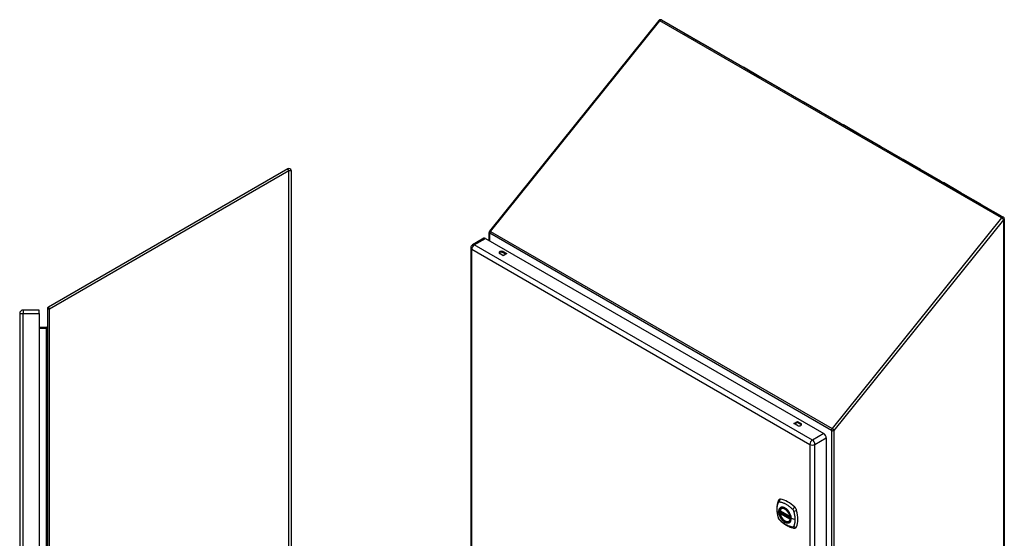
# Model space of a CAD drawing. Header units: inches. Extents: x 16 to 140, y 11 to 93.
# Tile 7 of 7: x 100 to 140, y 55 to 76. Entities that reach past the tile are written whole.
import ezdxf

# ---------------------------------------------------------------- set-up
doc = ezdxf.new("R2010")
doc.units = ezdxf.units.IN
doc.header["$MEASUREMENT"] = 0
doc.layers.add('Visible Edges(ANSI)', color=7, linetype='Continuous', lineweight=25)
doc.layers.add('Visible Tangent Edges(ANSI)', color=7, linetype='Continuous', lineweight=25)

msp = doc.modelspace()

# ---------------------------------------------------------------- linework, layer by layer
at = {"layer": 'Visible Edges(ANSI)'}
for p, q in [((126.153, 76.441), (119.201, 67.793)), ((126.261, 76.461), (140.284, 68.365)), ((126.343, 76.411), (127.057, 75.999)), ((127.057, 75.999), (126.343, 76.411)), ((126.343, 76.411), (126.343, 76.411)), ((127.877, 75.525), (127.163, 75.937)), ((127.163, 75.937), (127.877, 75.525)), ((127.163, 75.937), (127.163, 75.937)), ((127.983, 75.464), (128.697, 75.052)), ((128.697, 75.052), (127.983, 75.464)), ((127.983, 75.464), (127.983, 75.464)), ((128.803, 74.991), (129.517, 74.578)), ((129.517, 74.578), (128.803, 74.991)), ((128.803, 74.991), (128.803, 74.99)), ((129.623, 74.517), (130.337, 74.105)), ((130.337, 74.105), (129.623, 74.517)), ((129.623, 74.517), (129.623, 74.517)), ((130.443, 74.044), (131.157, 73.631)), ((131.157, 73.631), (130.443, 74.044)), ((130.443, 74.044), (130.443, 74.044)), ((131.263, 73.57), (131.977, 73.158)), ((131.977, 73.158), (131.263, 73.57)), ((131.263, 73.57), (131.263, 73.57)), ((132.083, 73.097), (132.797, 72.684)), ((132.797, 72.684), (132.083, 73.097)), ((132.083, 73.097), (132.083, 73.097)), ((132.903, 72.623), (133.617, 72.211)), ((133.617, 72.211), (132.903, 72.623)), ((132.903, 72.623), (132.903, 72.623)), ((134.437, 71.738), (133.723, 72.15)), ((133.724, 72.15), (133.723, 72.15)), ((133.724, 72.15), (134.437, 71.738)), ((135.257, 71.264), (134.543, 71.676)), ((134.544, 71.676), (135.257, 71.264)), ((134.544, 71.676), (134.544, 71.676)), ((135.364, 71.203), (136.078, 70.791)), ((136.077, 70.791), (135.364, 71.203)), ((135.364, 71.203), (135.364, 71.203)), ((136.184, 70.729), (136.898, 70.317)), ((136.898, 70.317), (136.184, 70.729)), ((136.184, 70.729), (136.184, 70.729)), ((110.927, 70.352), (101.095, 64.675)), ((111.053, 70.279), (111.053, 34.735)), ((137.004, 70.256), (137.718, 69.844)), ((137.718, 69.844), (137.004, 70.256)), ((137.004, 70.256), (137.004, 70.256)), ((137.824, 69.782), (138.538, 69.37)), ((138.538, 69.37), (137.824, 69.782)), ((137.824, 69.782), (137.824, 69.782)), ((138.644, 69.309), (139.358, 68.897)), ((139.358, 68.897), (138.644, 69.309)), ((138.644, 69.309), (138.644, 69.309)), ((139.464, 68.835), (140.178, 68.423)), ((140.178, 68.423), (139.464, 68.835)), ((139.464, 68.835), (139.464, 68.835)), ((140.326, 68.292), (140.326, 39.271)), ((118.964, 67.497), (118.502, 67.23)), ((119.037, 67.49), (132.915, 59.478)), ((119.183, 67.406), (119.183, 67.74)), ((118.429, 67.104), (118.429, 43.008)), ((119.765, 66.783), (119.622, 66.866)), ((119.765, 66.948), (119.909, 66.866)), ((119.871, 66.844), (119.765, 66.905)), ((119.909, 66.866), (119.765, 66.783)), ((99.918, 64.406), (99.918, 34.895)), ((100.718, 64.552), (100.064, 64.552)), ((100.718, 64.406), (100.718, 64.552)), ((100.718, 64.406), (100.718, 34.895)), ((101.053, 64.602), (101.053, 34.735)), ((101.022, 63.838), (100.718, 63.838)), ((131.689, 59.898), (131.833, 59.981)), ((131.833, 59.815), (131.689, 59.898)), ((131.833, 59.938), (131.727, 59.877)), ((131.833, 59.981), (131.976, 59.898)), ((131.833, 59.981), (131.833, 59.938)), ((131.976, 59.855), (131.833, 59.938)), ((133.018, 59.299), (133.018, 35.203)), ((131.124, 56.307), (131.538, 56.068)), ((131.124, 56.212), (131.137, 56.22)), ((131.143, 56.231), (131.143, 56.234)), ((131.149, 56.246), (131.189, 56.269)), ((131.18, 56.411), (131.19, 56.417)), ((131.493, 55.869), (131.503, 55.875))]:
    msp.add_line(p, q, dxfattribs=at)
at = {"layer": 'Visible Edges(ANSI)', "flags": 128}
for points in [[(131.046, 56.721), (131.039, 56.699), (131.032, 56.68), (131.027, 56.661), (131.022, 56.642), (131.018, 56.624), (131.014, 56.604), (131.006, 56.564), (131.001, 56.524), (130.997, 56.482), (130.994, 56.44), (130.994, 56.397), (130.994, 56.353), (130.997, 56.309), (131.001, 56.265), (131.006, 56.22), (131.013, 56.175), (131.021, 56.129), (131.031, 56.083), (131.037, 56.06), (131.039, 56.049), (131.043, 56.035)], [(131.084, 56.777), (131.071, 56.763), (131.061, 56.749), (131.053, 56.735), (131.046, 56.721)], [(131.118, 56.32), (131.122, 56.335), (131.127, 56.349), (131.134, 56.362), (131.141, 56.374), (131.149, 56.385), (131.159, 56.395), (131.169, 56.404), (131.18, 56.411)], [(131.493, 55.869), (131.481, 55.863), (131.469, 55.859), (131.457, 55.856), (131.443, 55.854), (131.43, 55.853), (131.416, 55.854), (131.402, 55.856), (131.387, 55.86), (131.373, 55.864), (131.358, 55.87), (131.343, 55.877), (131.329, 55.885), (131.314, 55.894), (131.299, 55.904), (131.285, 55.916), (131.271, 55.928), (131.257, 55.941), (131.244, 55.955), (131.231, 55.969), (131.218, 55.985), (131.206, 56.001), (131.194, 56.017), (131.183, 56.034), (131.173, 56.052), (131.163, 56.07), (131.154, 56.088), (131.146, 56.107), (131.139, 56.125), (131.132, 56.144), (131.127, 56.162), (131.122, 56.181), (131.118, 56.199)], [(131.137, 56.22), (131.14, 56.222), (131.142, 56.225), (131.143, 56.228), (131.143, 56.231)], [(131.433, 56.331), (131.451, 56.309), (131.469, 56.285), (131.486, 56.261), (131.501, 56.235), (131.516, 56.209), (131.529, 56.182), (131.54, 56.155), (131.55, 56.128)], [(131.043, 56.035), (131.048, 56.021), (131.053, 56.008), (131.059, 55.996), (131.065, 55.983), (131.072, 55.971), (131.08, 55.96), (131.089, 55.949), (131.099, 55.939)], [(131.099, 55.939), (131.109, 55.929), (131.118, 55.919), (131.135, 55.903), (131.169, 55.872), (131.205, 55.842), (131.24, 55.814), (131.277, 55.787), (131.313, 55.761), (131.35, 55.737), (131.387, 55.715), (131.425, 55.694), (131.463, 55.675), (131.501, 55.657), (131.539, 55.642), (131.577, 55.628), (131.615, 55.616), (131.654, 55.607), (131.673, 55.602), (131.683, 55.6), (131.694, 55.599)], [(131.694, 55.599), (131.71, 55.597), (131.726, 55.597), (131.744, 55.599), (131.762, 55.603)]]:
    msp.add_lwpolyline(points, dxfattribs=at)
at = {"layer": 'Visible Edges(ANSI)'}
for centre, radius, start, end in [((126.219, 76.389), 0.084, 60, 141.206), ((110.969, 70.279), 0.084, 0, 120), ((140.242, 68.292), 0.084, 0, 60), ((119.267, 67.74), 0.084, 141.206, 180), ((118.575, 67.104), 0.146, 120, 180), ((101.137, 64.602), 0.084, 120, 180), ((100.064, 64.406), 0.146, 90, 180), ((101.022, 63.869), 0.031, 270, 0), ((131.13, 56.317), 0.0118, 166.5554, 240), ((131.13, 56.202), 0.0118, 120, 190.611), ((131.154, 56.235), 0.0118, 120, 187.8283), ((131.543, 56.078), 0.0118, 240, 282.6344)]:
    msp.add_arc(centre, radius, start, end, dxfattribs=at)
for centre, major_axis, start_param, end_param in [((126.313, 76.334), (0.042, 0.0727), 0.260445, 0.261799), ((126.313, 76.334), (0.042, 0.0727), 0.261799, 0.263154), ((127.027, 75.922), (0.042, 0.0727), 0.260445, 0.261799), ((127.027, 75.922), (0.042, 0.0727), 0.261799, 0.263153), ((127.133, 75.861), (0.042, 0.0727), 0.261799, 0.263154), ((127.133, 75.861), (0.042, 0.0727), 0.260445, 0.261799), ((127.847, 75.449), (0.042, 0.0727), 0.260445, 0.261799), ((127.847, 75.449), (0.042, 0.0727), 0.261799, 0.263153), ((127.953, 75.387), (0.042, 0.0727), 0.260445, 0.261799), ((127.953, 75.387), (0.042, 0.0727), 0.261799, 0.263154), ((128.667, 74.975), (0.042, 0.0727), 0.260445, 0.261799), ((128.667, 74.975), (0.042, 0.0727), 0.261799, 0.263153), ((128.773, 74.914), (0.042, 0.0727), 0.260445, 0.261799), ((128.773, 74.914), (0.042, 0.0727), 0.261799, 0.263154), ((129.487, 74.502), (0.042, 0.0727), 0.260445, 0.261799), ((129.487, 74.502), (0.042, 0.0727), 0.261799, 0.263154), ((129.593, 74.441), (0.042, 0.0727), 0.260445, 0.261799), ((129.593, 74.441), (0.042, 0.0727), 0.261799, 0.263154), ((130.307, 74.028), (0.042, 0.0727), 0.260445, 0.261799), ((130.307, 74.028), (0.042, 0.0727), 0.261799, 0.263154), ((130.413, 73.967), (0.042, 0.0727), 0.260445, 0.261799), ((130.413, 73.967), (0.042, 0.0727), 0.261799, 0.263154), ((131.127, 73.555), (0.042, 0.0727), 0.260445, 0.261799), ((131.127, 73.555), (0.042, 0.0727), 0.261799, 0.263154), ((131.233, 73.494), (0.042, 0.0727), 0.260445, 0.261799), ((131.233, 73.494), (0.042, 0.0727), 0.261799, 0.263154), ((131.947, 73.081), (0.042, 0.0727), 0.260445, 0.261799), ((131.947, 73.081), (0.042, 0.0727), 0.261799, 0.263154), ((132.054, 73.02), (0.042, 0.0727), 0.260445, 0.261799), ((132.054, 73.02), (0.042, 0.0727), 0.261799, 0.263154), ((132.767, 72.608), (0.042, 0.0727), 0.260445, 0.261799), ((132.767, 72.608), (0.042, 0.0727), 0.261799, 0.263154), ((132.874, 72.547), (0.042, 0.0727), 0.260445, 0.261799), ((132.874, 72.547), (0.042, 0.0727), 0.261799, 0.263154), ((133.588, 72.134), (0.042, 0.0727), 0.260445, 0.261799), ((133.588, 72.134), (0.042, 0.0727), 0.261799, 0.263154), ((133.694, 72.073), (0.042, 0.0727), 0.260445, 0.261799), ((133.694, 72.073), (0.042, 0.0727), 0.261799, 0.263154), ((134.408, 71.661), (0.042, 0.0727), 0.260445, 0.261799), ((134.408, 71.661), (0.042, 0.0727), 0.261799, 0.263154), ((134.514, 71.6), (0.042, 0.0727), 0.261799, 0.263154), ((134.514, 71.6), (0.042, 0.0727), 0.260445, 0.261799), ((135.228, 71.188), (0.042, 0.0727), 0.260445, 0.261799), ((135.228, 71.188), (0.042, 0.0727), 0.261799, 0.263154), ((135.334, 71.126), (0.042, 0.0727), 0.260445, 0.261799), ((135.334, 71.126), (0.042, 0.0727), 0.261799, 0.263154), ((136.048, 70.714), (0.042, 0.0727), 0.261799, 0.263154), ((136.048, 70.714), (0.042, 0.0727), 0.260445, 0.261799), ((136.154, 70.653), (0.042, 0.0727), 0.260445, 0.261799), ((136.154, 70.653), (0.042, 0.0727), 0.261799, 0.263154), ((136.868, 70.241), (0.042, 0.0727), 0.260445, 0.261799), ((136.868, 70.241), (0.042, 0.0727), 0.261799, 0.263154), ((136.974, 70.179), (0.042, 0.0727), 0.260445, 0.261799), ((136.974, 70.179), (0.042, 0.0727), 0.261799, 0.263154), ((137.688, 69.767), (0.042, 0.0727), 0.260445, 0.261799), ((137.688, 69.767), (0.042, 0.0727), 0.261799, 0.263153), ((137.794, 69.706), (0.042, 0.0727), 0.260445, 0.261799), ((137.794, 69.706), (0.042, 0.0727), 0.261799, 0.263154), ((138.508, 69.294), (0.042, 0.0727), 0.260445, 0.261799), ((138.508, 69.294), (0.042, 0.0727), 0.261799, 0.263153), ((138.614, 69.232), (0.042, 0.0727), 0.260445, 0.261799), ((138.614, 69.232), (0.042, 0.0727), 0.261799, 0.263154), ((139.328, 68.82), (0.042, 0.0727), 0.260445, 0.261799), ((139.328, 68.82), (0.042, 0.0727), 0.261799, 0.263153), ((139.434, 68.759), (0.042, 0.0727), 0.260445, 0.261799), ((139.434, 68.759), (0.042, 0.0727), 0.261799, 0.263154), ((140.148, 68.347), (0.042, 0.0727), 0.260445, 0.261799), ((140.148, 68.347), (0.042, 0.0727), 0.261799, 0.263153), ((119.037, 67.371), (-0.073, 0.126), 5.497787, 6.283185), ((119.693, 66.907), (-0.101, 0), 3.926991, 7.068583), ((119.693, 66.864), (-0.101, 0), 3.926991, 5.905007), ((131.905, 59.857), (0.102, 0), 3.926991, 7.068583), ((131.905, 59.813), (0.102, 0), 0.378178, 0.785398), ((132.915, 59.359), (0.073, -0.126), 0.785398, 2.356194), ((131.183, 56.631), (-0.089, 0.153), 5.825423, 6.408181), ((131.434, 55.634), (-0.64, 1.108), 5.170151, 5.825423), ((131.329, 56.136), (0.157, -0.273), 2.363977, 7.060801), ((131.685, 56.341), (0.089, -0.153), 1.113034, 2.028558), ((130.947, 56.478), (-0.64, 1.108), 3.599355, 4.254627), ((131.685, 55.762), (0.089, -0.153), 6.158189, 6.740947)]:
    msp.add_ellipse(centre, major_axis=major_axis, ratio=0.57735, start_param=start_param, end_param=end_param, dxfattribs=at)
msp.add_ellipse((131.326, 56.134), major_axis=(-0.16, 0.277), ratio=0.57735, dxfattribs=at)
at = {"layer": 'Visible Tangent Edges(ANSI)'}
for p, q in [((119.237, 67.782), (126.189, 76.431)), ((140.213, 68.335), (126.189, 76.431)), ((126.343, 76.411), (126.343, 76.411)), ((127.163, 75.937), (127.163, 75.937)), ((127.983, 75.464), (127.983, 75.464)), ((128.803, 74.991), (128.803, 74.991)), ((129.623, 74.517), (129.623, 74.517)), ((130.443, 74.044), (130.443, 74.044)), ((131.263, 73.57), (131.263, 73.57)), ((132.083, 73.097), (132.083, 73.097)), ((132.903, 72.623), (132.903, 72.623)), ((133.723, 72.15), (133.723, 72.15)), ((134.544, 71.676), (134.544, 71.676)), ((135.364, 71.203), (135.364, 71.203)), ((136.184, 70.729), (136.184, 70.729)), ((110.969, 70.279), (110.927, 70.352)), ((101.137, 64.602), (110.969, 70.279)), ((110.969, 70.279), (111.053, 70.279)), ((110.969, 34.735), (110.969, 70.279)), ((137.004, 70.256), (137.004, 70.256)), ((137.824, 69.782), (137.824, 69.782)), ((138.644, 69.309), (138.644, 69.309)), ((139.464, 68.835), (139.464, 68.835)), ((140.213, 68.335), (133.26, 59.686)), ((133.349, 59.609), (140.302, 68.258)), ((140.302, 39.236), (140.302, 68.258)), ((118.575, 67.223), (119.037, 67.49)), ((133.231, 59.609), (119.207, 67.706)), ((119.207, 67.392), (119.207, 67.706)), ((119.237, 67.782), (133.26, 59.686)), ((132.452, 59.211), (118.575, 67.223)), ((118.471, 67.044), (132.349, 59.032)), ((118.471, 42.949), (118.471, 67.044)), ((119.701, 66.822), (119.701, 66.82)), ((119.767, 66.784), (119.701, 66.822)), ((119.765, 66.948), (119.765, 66.905)), ((101.137, 64.602), (101.095, 64.675)), ((99.918, 64.406), (100.064, 64.406)), ((100.064, 64.552), (100.064, 64.406)), ((100.064, 34.895), (100.064, 64.406)), ((100.064, 64.406), (100.718, 64.406)), ((101.053, 64.602), (101.137, 64.602)), ((101.137, 34.735), (101.137, 64.602)), ((100.718, 63.807), (101.022, 63.807)), ((101.022, 63.838), (101.022, 63.807)), ((101.022, 35.495), (101.022, 63.807)), ((131.85, 59.807), (131.729, 59.878)), ((131.976, 59.898), (131.976, 59.855)), ((132.915, 59.478), (132.452, 59.211)), ((133.231, 59.609), (133.231, 35.223)), ((133.349, 35.223), (133.349, 59.609)), ((132.349, 59.032), (132.349, 34.936)), ((132.555, 59.032), (133.018, 59.299)), ((132.555, 34.936), (132.555, 59.032)), ((131.535, 56.074), (131.121, 56.313)), ((131.121, 56.197), (131.535, 55.958)), ((131.13, 56.211), (131.141, 56.218)), ((131.543, 55.972), (131.13, 56.211)), ((131.141, 56.218), (131.551, 55.981)), ((131.552, 55.998), (131.149, 56.231)), ((131.154, 56.245), (131.193, 56.267)), ((131.552, 56.016), (131.154, 56.245)), ((131.55, 55.976), (131.543, 55.972)), ((131.734, 55.948), (131.577, 55.988))]:
    msp.add_line(p, q, dxfattribs=at)
at = {"layer": 'Visible Tangent Edges(ANSI)', "flags": 128}
for points in [[(119.704, 66.818), (119.704, 66.818), (119.704, 66.818), (119.704, 66.818), (119.704, 66.819), (119.703, 66.819), (119.703, 66.819), (119.703, 66.819), (119.703, 66.819), (119.703, 66.819), (119.703, 66.819), (119.703, 66.82), (119.703, 66.82), (119.702, 66.82), (119.702, 66.82), (119.702, 66.82), (119.702, 66.82), (119.702, 66.821), (119.702, 66.821), (119.702, 66.821), (119.701, 66.821), (119.701, 66.821), (119.701, 66.821), (119.701, 66.822), (119.701, 66.822)], [(119.701, 66.822), (119.701, 66.822), (119.701, 66.821), (119.701, 66.821), (119.701, 66.821), (119.701, 66.821), (119.701, 66.821), (119.701, 66.821), (119.701, 66.821), (119.701, 66.821), (119.701, 66.821), (119.701, 66.821), (119.701, 66.82), (119.701, 66.82), (119.701, 66.82), (119.701, 66.82), (119.701, 66.82), (119.702, 66.82), (119.702, 66.82), (119.702, 66.82), (119.702, 66.82), (119.702, 66.82), (119.702, 66.819), (119.702, 66.819), (119.702, 66.819)], [(131.057, 56.02), (131.047, 56.053), (131.04, 56.083), (131.033, 56.113), (131.027, 56.142), (131.021, 56.172), (131.017, 56.201), (131.013, 56.23), (131.009, 56.258), (131.007, 56.287), (131.005, 56.315), (131.004, 56.342), (131.004, 56.369), (131.004, 56.396), (131.005, 56.422), (131.007, 56.448), (131.009, 56.473), (131.013, 56.498), (131.017, 56.522), (131.021, 56.545), (131.027, 56.568), (131.033, 56.591), (131.04, 56.612), (131.047, 56.633), (131.057, 56.655)], [(131.057, 56.655), (131.058, 56.657), (131.059, 56.658), (131.06, 56.66), (131.061, 56.661), (131.062, 56.663), (131.063, 56.664), (131.065, 56.666), (131.066, 56.667), (131.067, 56.668), (131.069, 56.669), (131.07, 56.67), (131.072, 56.671), (131.073, 56.672), (131.075, 56.673), (131.077, 56.673), (131.078, 56.674), (131.08, 56.674), (131.082, 56.675), (131.083, 56.675), (131.085, 56.676), (131.087, 56.676), (131.089, 56.676), (131.091, 56.676), (131.093, 56.676)], [(131.093, 56.676), (131.117, 56.674), (131.139, 56.669), (131.161, 56.665), (131.184, 56.659), (131.206, 56.652), (131.229, 56.645), (131.252, 56.636), (131.275, 56.627), (131.299, 56.617), (131.322, 56.606), (131.345, 56.594), (131.369, 56.581), (131.392, 56.567), (131.415, 56.552), (131.438, 56.536), (131.462, 56.52), (131.484, 56.502), (131.507, 56.484), (131.53, 56.465), (131.553, 56.446), (131.575, 56.426), (131.597, 56.405), (131.619, 56.384), (131.642, 56.359)], [(131.13, 56.431), (131.122, 56.423), (131.113, 56.414), (131.106, 56.404), (131.099, 56.393), (131.093, 56.382), (131.087, 56.369), (131.083, 56.356), (131.079, 56.342), (131.076, 56.327), (131.074, 56.312), (131.073, 56.296), (131.073, 56.279), (131.073, 56.262), (131.074, 56.244), (131.076, 56.227), (131.079, 56.208), (131.083, 56.19), (131.088, 56.171), (131.093, 56.153), (131.099, 56.134), (131.106, 56.115), (131.113, 56.096), (131.122, 56.078), (131.13, 56.059)], [(131.574, 55.99), (131.569, 55.932), (131.552, 55.883), (131.524, 55.845), (131.488, 55.822), (131.444, 55.812), (131.394, 55.817), (131.342, 55.837), (131.288, 55.871), (131.237, 55.916), (131.189, 55.972), (131.148, 56.034), (131.115, 56.102), (131.091, 56.171), (131.079, 56.238), (131.077, 56.3), (131.087, 56.355), (131.108, 56.4), (131.139, 56.432), (131.178, 56.451), (131.225, 56.455), (131.276, 56.444), (131.329, 56.419), (131.382, 56.381), (131.433, 56.331)], [(131.164, 56.45), (131.162, 56.45), (131.161, 56.449), (131.159, 56.448), (131.158, 56.448), (131.156, 56.447), (131.155, 56.446), (131.153, 56.446), (131.152, 56.445), (131.15, 56.444), (131.149, 56.444), (131.148, 56.443), (131.146, 56.442), (131.145, 56.441), (131.144, 56.44), (131.142, 56.44), (131.141, 56.439), (131.139, 56.438), (131.138, 56.437), (131.137, 56.436), (131.136, 56.435), (131.134, 56.434), (131.133, 56.433), (131.132, 56.432), (131.13, 56.431)], [(131.137, 56.22), (131.137, 56.22), (131.137, 56.22), (131.137, 56.22), (131.137, 56.22), (131.137, 56.22), (131.137, 56.22), (131.137, 56.22), (131.137, 56.22), (131.137, 56.22), (131.137, 56.22), (131.137, 56.22), (131.137, 56.22), (131.137, 56.22), (131.137, 56.22), (131.137, 56.22), (131.137, 56.22), (131.137, 56.22), (131.137, 56.22), (131.137, 56.22), (131.137, 56.22), (131.137, 56.22), (131.137, 56.22), (131.137, 56.22), (131.137, 56.22)], [(131.137, 56.22), (131.137, 56.22), (131.137, 56.22), (131.137, 56.22), (131.137, 56.219), (131.137, 56.219), (131.137, 56.219), (131.137, 56.219), (131.137, 56.219), (131.137, 56.219), (131.137, 56.219), (131.138, 56.219), (131.138, 56.219), (131.138, 56.219), (131.138, 56.219), (131.138, 56.219), (131.138, 56.219), (131.138, 56.219), (131.138, 56.219), (131.138, 56.219), (131.139, 56.219), (131.139, 56.219), (131.139, 56.219), (131.139, 56.218), (131.139, 56.218)], [(131.139, 56.218), (131.139, 56.218), (131.139, 56.218), (131.14, 56.218), (131.14, 56.218), (131.14, 56.218), (131.14, 56.218), (131.14, 56.218), (131.14, 56.218), (131.14, 56.218), (131.14, 56.218), (131.14, 56.218), (131.14, 56.218), (131.14, 56.218), (131.14, 56.218), (131.14, 56.218), (131.14, 56.218), (131.14, 56.218), (131.14, 56.218), (131.141, 56.218), (131.141, 56.218), (131.141, 56.218), (131.141, 56.218), (131.141, 56.218), (131.141, 56.218)], [(131.143, 56.233), (131.143, 56.233), (131.143, 56.233), (131.143, 56.233), (131.143, 56.233), (131.143, 56.233), (131.143, 56.232), (131.143, 56.232), (131.143, 56.232), (131.143, 56.232), (131.143, 56.232), (131.143, 56.232), (131.143, 56.232), (131.143, 56.232), (131.143, 56.232), (131.143, 56.232), (131.143, 56.232), (131.143, 56.232), (131.143, 56.232), (131.143, 56.232), (131.143, 56.232), (131.143, 56.232), (131.143, 56.231), (131.143, 56.231), (131.143, 56.231)], [(131.146, 56.232), (131.146, 56.232), (131.146, 56.232), (131.146, 56.232), (131.145, 56.232), (131.145, 56.232), (131.145, 56.232), (131.145, 56.232), (131.145, 56.233), (131.145, 56.233), (131.144, 56.233), (131.144, 56.233), (131.144, 56.233), (131.144, 56.233), (131.144, 56.233), (131.144, 56.233), (131.144, 56.233), (131.144, 56.233), (131.144, 56.233), (131.143, 56.233), (131.143, 56.233), (131.143, 56.233), (131.143, 56.233), (131.143, 56.233), (131.143, 56.233)], [(131.149, 56.231), (131.149, 56.231), (131.149, 56.231), (131.149, 56.231), (131.149, 56.231), (131.148, 56.231), (131.148, 56.231), (131.148, 56.231), (131.148, 56.231), (131.148, 56.231), (131.148, 56.231), (131.148, 56.231), (131.148, 56.231), (131.148, 56.231), (131.147, 56.232), (131.147, 56.232), (131.147, 56.232), (131.147, 56.232), (131.147, 56.232), (131.147, 56.232), (131.147, 56.232), (131.147, 56.232), (131.146, 56.232), (131.146, 56.232), (131.146, 56.232)], [(131.486, 56.264), (131.474, 56.281), (131.462, 56.298), (131.45, 56.314), (131.437, 56.329), (131.424, 56.344), (131.41, 56.358), (131.397, 56.371), (131.383, 56.384), (131.368, 56.395), (131.354, 56.406), (131.339, 56.416), (131.325, 56.425), (131.31, 56.433), (131.296, 56.44), (131.281, 56.445), (131.267, 56.45), (131.253, 56.454), (131.239, 56.457), (131.225, 56.458), (131.212, 56.459), (131.199, 56.458), (131.187, 56.457), (131.175, 56.454), (131.164, 56.45)], [(131.519, 56.207), (131.518, 56.209), (131.516, 56.212), (131.515, 56.214), (131.514, 56.217), (131.512, 56.219), (131.511, 56.222), (131.51, 56.224), (131.508, 56.226), (131.507, 56.229), (131.506, 56.231), (131.504, 56.234), (131.503, 56.236), (131.501, 56.239), (131.5, 56.241), (131.499, 56.243), (131.497, 56.246), (131.496, 56.248), (131.494, 56.25), (131.493, 56.253), (131.491, 56.255), (131.49, 56.257), (131.489, 56.26), (131.487, 56.262), (131.486, 56.264)], [(131.577, 55.988), (131.577, 55.996), (131.577, 56.005), (131.576, 56.013), (131.576, 56.022), (131.575, 56.031), (131.573, 56.04), (131.572, 56.049), (131.57, 56.058), (131.569, 56.067), (131.567, 56.077), (131.564, 56.086), (131.562, 56.095), (131.56, 56.104), (131.557, 56.114), (131.554, 56.123), (131.551, 56.132), (131.547, 56.142), (131.544, 56.151), (131.54, 56.161), (131.536, 56.17), (131.532, 56.179), (131.528, 56.189), (131.523, 56.198), (131.519, 56.207)], [(131.642, 56.359), (131.643, 56.357), (131.644, 56.356), (131.645, 56.355), (131.646, 56.354), (131.647, 56.353), (131.648, 56.352), (131.649, 56.351), (131.65, 56.349), (131.651, 56.348), (131.652, 56.347), (131.653, 56.346), (131.654, 56.345), (131.655, 56.343), (131.656, 56.342), (131.657, 56.341), (131.657, 56.34), (131.658, 56.338), (131.659, 56.337), (131.66, 56.336), (131.661, 56.334), (131.662, 56.333), (131.662, 56.332), (131.663, 56.33), (131.664, 56.329)], [(131.664, 56.329), (131.665, 56.328), (131.665, 56.326), (131.666, 56.325), (131.667, 56.324), (131.668, 56.322), (131.668, 56.321), (131.669, 56.32), (131.67, 56.318), (131.67, 56.317), (131.671, 56.315), (131.672, 56.314), (131.672, 56.313), (131.673, 56.311), (131.673, 56.31), (131.674, 56.308), (131.675, 56.307), (131.675, 56.306), (131.676, 56.304), (131.676, 56.303), (131.677, 56.301), (131.677, 56.3), (131.678, 56.299), (131.678, 56.297), (131.679, 56.296)], [(131.679, 56.296), (131.685, 56.278), (131.689, 56.263), (131.692, 56.248), (131.696, 56.233), (131.7, 56.218), (131.703, 56.204), (131.706, 56.189), (131.709, 56.174), (131.712, 56.16), (131.715, 56.145), (131.718, 56.13), (131.72, 56.116), (131.722, 56.102), (131.724, 56.087), (131.726, 56.073), (131.728, 56.059), (131.729, 56.044), (131.73, 56.03), (131.732, 56.016), (131.732, 56.003), (131.733, 55.989), (131.734, 55.975), (131.734, 55.961), (131.734, 55.948)], [(131.093, 55.957), (131.091, 55.96), (131.089, 55.962), (131.087, 55.964), (131.085, 55.967), (131.084, 55.969), (131.082, 55.972), (131.08, 55.974), (131.078, 55.977), (131.077, 55.979), (131.075, 55.982), (131.073, 55.984), (131.072, 55.987), (131.07, 55.99), (131.069, 55.992), (131.067, 55.995), (131.066, 55.998), (131.065, 56.001), (131.063, 56.003), (131.062, 56.006), (131.061, 56.009), (131.06, 56.012), (131.059, 56.015), (131.058, 56.018), (131.057, 56.02)], [(131.642, 55.64), (131.619, 55.643), (131.597, 55.647), (131.575, 55.652), (131.553, 55.658), (131.53, 55.664), (131.507, 55.672), (131.484, 55.681), (131.462, 55.69), (131.438, 55.7), (131.415, 55.712), (131.392, 55.724), (131.369, 55.737), (131.345, 55.751), (131.322, 55.766), (131.299, 55.781), (131.275, 55.798), (131.252, 55.815), (131.229, 55.833), (131.206, 55.851), (131.184, 55.871), (131.161, 55.891), (131.139, 55.911), (131.117, 55.933), (131.093, 55.957)], [(131.13, 56.059), (131.132, 56.057), (131.133, 56.055), (131.134, 56.052), (131.136, 56.05), (131.137, 56.047), (131.138, 56.045), (131.139, 56.042), (131.141, 56.04), (131.142, 56.037), (131.144, 56.035), (131.145, 56.033), (131.146, 56.03), (131.148, 56.028), (131.149, 56.025), (131.15, 56.023), (131.152, 56.021), (131.153, 56.018), (131.155, 56.016), (131.156, 56.014), (131.158, 56.011), (131.159, 56.009), (131.161, 56.007), (131.162, 56.004), (131.164, 56.002)], [(131.164, 56.002), (131.175, 55.985), (131.187, 55.969), (131.2, 55.953), (131.212, 55.937), (131.226, 55.923), (131.239, 55.909), (131.253, 55.895), (131.267, 55.883), (131.281, 55.871), (131.296, 55.861), (131.31, 55.851), (131.325, 55.842), (131.339, 55.834), (131.354, 55.827), (131.368, 55.821), (131.383, 55.816), (131.397, 55.813), (131.41, 55.81), (131.424, 55.808), (131.437, 55.808), (131.45, 55.808), (131.462, 55.81), (131.474, 55.812), (131.486, 55.816)], [(131.486, 55.816), (131.487, 55.817), (131.489, 55.817), (131.49, 55.818), (131.491, 55.818), (131.493, 55.819), (131.494, 55.82), (131.496, 55.821), (131.497, 55.821), (131.499, 55.822), (131.5, 55.823), (131.501, 55.823), (131.503, 55.824), (131.504, 55.825), (131.506, 55.826), (131.507, 55.827), (131.508, 55.828), (131.51, 55.829), (131.511, 55.829), (131.512, 55.83), (131.514, 55.831), (131.515, 55.832), (131.516, 55.833), (131.518, 55.834), (131.519, 55.835)], [(131.519, 55.835), (131.523, 55.839), (131.528, 55.843), (131.532, 55.848), (131.536, 55.852), (131.54, 55.857), (131.544, 55.862), (131.547, 55.868), (131.551, 55.873), (131.554, 55.879), (131.557, 55.885), (131.56, 55.891), (131.562, 55.897), (131.565, 55.904), (131.567, 55.911), (131.569, 55.918), (131.57, 55.925), (131.572, 55.932), (131.573, 55.94), (131.575, 55.947), (131.576, 55.955), (131.576, 55.963), (131.577, 55.971), (131.577, 55.979), (131.577, 55.988)], [(131.55, 56.128), (131.552, 56.122), (131.554, 56.116), (131.556, 56.11), (131.557, 56.104), (131.559, 56.098), (131.561, 56.092), (131.562, 56.086), (131.563, 56.08), (131.565, 56.074), (131.566, 56.069), (131.567, 56.063), (131.568, 56.057), (131.569, 56.051), (131.57, 56.045), (131.571, 56.04), (131.572, 56.034), (131.572, 56.028), (131.573, 56.023), (131.573, 56.017), (131.574, 56.012), (131.574, 56.006), (131.574, 56.001), (131.574, 55.995), (131.574, 55.99)], [(131.734, 55.948), (131.734, 55.934), (131.734, 55.921), (131.733, 55.908), (131.732, 55.895), (131.732, 55.882), (131.73, 55.869), (131.729, 55.856), (131.728, 55.844), (131.726, 55.831), (131.724, 55.819), (131.722, 55.807), (131.72, 55.795), (131.718, 55.783), (131.715, 55.771), (131.712, 55.76), (131.709, 55.748), (131.706, 55.737), (131.703, 55.726), (131.7, 55.715), (131.696, 55.704), (131.692, 55.693), (131.689, 55.683), (131.685, 55.673), (131.679, 55.661)], [(131.679, 55.661), (131.678, 55.659), (131.677, 55.658), (131.676, 55.656), (131.675, 55.655), (131.674, 55.653), (131.672, 55.652), (131.671, 55.651), (131.67, 55.649), (131.668, 55.648), (131.667, 55.647), (131.665, 55.646), (131.664, 55.645), (131.662, 55.644), (131.661, 55.644), (131.659, 55.643), (131.657, 55.642), (131.656, 55.642), (131.654, 55.641), (131.652, 55.641), (131.65, 55.641), (131.648, 55.64), (131.646, 55.64), (131.644, 55.64), (131.642, 55.64)]]:
    msp.add_lwpolyline(points, dxfattribs=at)
at = {"layer": 'Visible Tangent Edges(ANSI)'}
for centre, major_axis, ratio, start_param, end_param in [((126.219, 76.389), (-0.0655, 0.0526), 0.211325, 5.344303, 6.283185), ((126.219, 76.389), (0.042, 0.0727), 0.57735, 0, 1.308997), ((140.242, 68.292), (0.042, 0.0727), 0.57735, 0, 1.308997), ((140.242, 68.292), (0.0655, -0.0526), 0.211325, 0.631914, 2.202711), ((140.242, 68.292), (0.084, 0), 0.57735, 5.497787, 6.283185), ((119.267, 67.74), (-0.084, 0), 0.57735, 0, 0.785398), ((119.267, 67.74), (-0.0655, 0.0526), 0.211325, 5.344303, 6.283185), ((119.267, 67.74), (0.042, 0.0727), 0.57735, 1.308997, 2.356194), ((118.575, 67.104), (-0.146, 0), 0.57735, 0, 0.785398), ((118.575, 67.104), (-0.073, -0.126), 0.57735, 3.926991, 5.497787), ((118.575, 67.104), (-0.073, 0.126), 0.57735, 5.497787, 6.283185), ((101.022, 63.869), (0, -0.062), 0.5, 0, 1.570796), ((133.29, 59.644), (-0.042, -0.0727), 0.57735, 4.45059, 5.497787), ((133.29, 59.644), (-0.084, 0), 0.57735, 0.785398, 2.356194), ((133.29, 59.644), (0.0655, -0.0526), 0.211325, 0.631914, 2.202711), ((132.452, 59.092), (0.073, 0.126), 0.57735, 0.785398, 2.356194), ((132.452, 59.092), (-0.146, 0), 0.57735, 0.785398, 2.356194), ((132.452, 59.092), (-0.073, 0.126), 0.57735, 3.926991, 5.497787), ((131.157, 56.678), (-0.11, 0.042), 0.704518, 0, 0.765179), ((131.184, 56.694), (-0.027, -0.115), 0.753705, 3.902663, 5.039934), ((131.328, 56.135), (-0.173, 0.3), 0.57735, 5.055237, 10.652726), ((131.13, 56.317), (-0.0115, 0.0027), 0.697177, 0, 0.936254), ((131.13, 56.202), (-0.0116, -0.0022), 0.424984, 0, 0.691657), ((131.328, 56.135), (-0.151, 0.261), 0.57735, 4.164956, 6.830618), ((131.13, 56.317), (-0.0059, -0.0102), 0.57735, 5.497787, 6.283185), ((131.13, 56.202), (-0.0059, -0.0102), 0.57735, 3.926991, 5.497787), ((131.328, 56.135), (0.151, -0.261), 0.57735, 4.164956, 6.830618), ((131.13, 56.202), (-0.0059, 0.0102), 0.57735, 5.497787, 6.283185), ((131.132, 56.23), (0.0018, -0.0117), 0.983841, 0.332621, 1.648576), ((131.138, 56.229), (0.0039, 0.0112), 0.653911, 3.808835, 5.235416), ((131.141, 56.227), (0.0059, 0.0102), 0.57735, 3.926991, 5.335914), ((131.154, 56.235), (-0.0117, -0.0016), 0.470841, 0, 0.203742), ((131.154, 56.235), (-0.0059, -0.0102), 0.57735, 3.926991, 5.351326), ((131.154, 56.235), (-0.0059, 0.0102), 0.57735, 5.497787, 6.283185), ((131.336, 56.14), (-0.156, 0.271), 0.57735, 6.166197, 6.283185), ((131.713, 56.388), (-0.0787, -0.088), 0.341266, 4.200572, 5.337843), ((131.74, 56.342), (0.116, 0.024), 0.341266, 4.086935, 5.224206), ((131.157, 56.067), (-0.114, -0.032), 0.390453, 0, 0.392125), ((131.184, 56.021), (-0.0849, -0.0822), 0.390453, 5.89106, 6.283185), ((131.336, 56.14), (0.156, -0.271), 0.57735, 0, 0.116988), ((131.543, 56.078), (-0.0059, -0.0102), 0.57735, 5.497787, 6.283185), ((131.543, 56.078), (-0.0116, -0.0022), 0.424984, 0.691657, 1.603666), ((131.543, 55.963), (0.0059, 0.0102), 0.57735, 0.785398, 2.356194), ((131.543, 55.963), (0.0115, -0.0027), 0.697177, 4.077847, 5.160757), ((131.543, 55.963), (0.0059, -0.0102), 0.57735, 1.624298, 2.356194), ((131.579, 55.99), (-0.00492, 0), 0.57735, 0.141897, 1.156289), ((131.713, 55.715), (-0.019, -0.117), 0.704518, 5.518007, 6.283185), ((131.74, 55.731), (0.113, -0.035), 0.753705, 4.384844, 5.522115)]:
    msp.add_ellipse(centre, major_axis=major_axis, ratio=ratio, start_param=start_param, end_param=end_param, dxfattribs=at)
for centre, major_axis in [((131.329, 56.136), (0.171, -0.296)), ((131.326, 56.134), (-0.163, 0.282)), ((131.326, 56.134), (0.162, -0.281))]:
    msp.add_ellipse(centre, major_axis=major_axis, ratio=0.57735, dxfattribs=at)

doc.saveas('drawing.dxf')
